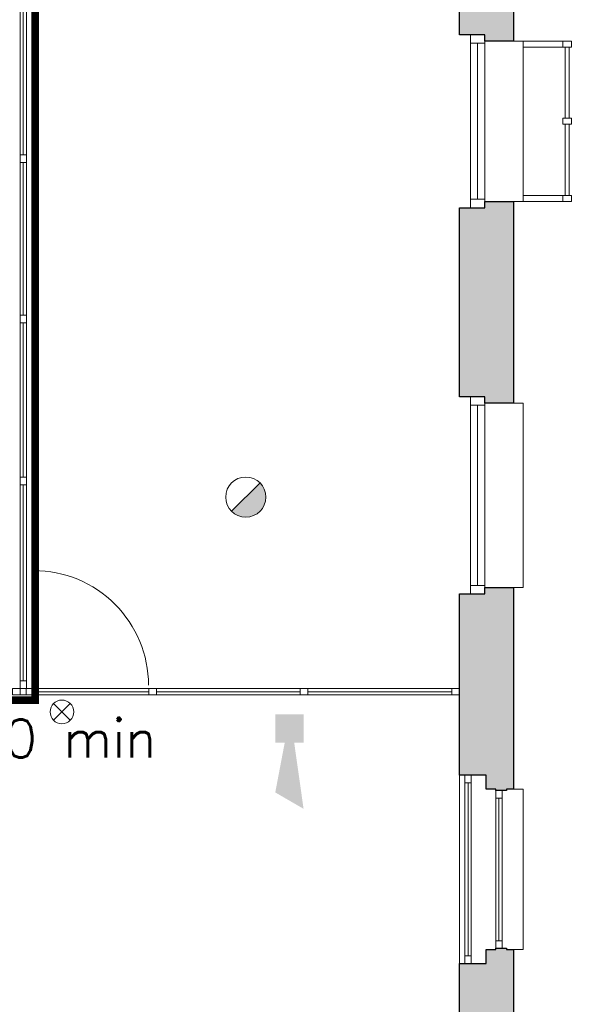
# Model space of a CAD drawing. Header units: millimetres. Extents: x -13022 to 1371524, y -38729 to 632593.
# Tile 214 of 256: x 1051500 to 1055883, y -11383 to -3644. Entities that reach past the tile are written whole.
import ezdxf

# ---------------------------------------------------------------- set-up
doc = ezdxf.new("R2010")
doc.units = ezdxf.units.MM
doc.header["$LTSCALE"] = 35
doc.linetypes.add('AI9-LType1', pattern=[1.69333, 0.846665, -0.846665])
doc.linetypes.add('DASHED', pattern=[200, 100, -100])
for name, color, linetype, lineweight in [('Al65----_beveiliging-inst', 92, 'Continuous', 9), ('B95 tekst', 7, 'Continuous', 25), ('brandveiligheid voorzieningen', 10, 'Continuous', 9)]:
    doc.layers.add(name, color=color, linetype=linetype, lineweight=lineweight)
for name, color, linetype in [('LAYER102', 1, 'Continuous'), ('LAYER111', 7, 'Continuous'), ('LAYER22', 7, 'Continuous'), ('LAYER28', 7, 'Continuous'), ('LAYER30', 7, 'Continuous'), ('LAYER31', 7, 'Continuous')]:
    doc.layers.add(name, color=color, linetype=linetype)
doc.styles.add('Algemeen', font='simplex.shx', dxfattribs={"height": 2.5})
doc.styles.get("Standard").update_dxf_attribs({"font": 'simplex.shx'})
doc.dimstyles.new('~R----C~', dxfattribs={"dimtxt": 162, "dimasz": 180, "dimexe": 0.18, "dimexo": 0.0625, "dimgap": 16.2, "dimtad": 1, "dimdec": 0, "dimzin": 0, "dimdsep": 46, "dimtxsty": 'Standard', "dimcen": 0.09, "dimse1": 1, "dimse2": 1, "dimclrd": 7, "dimadec": 0, "dimazin": 0, "dimtfac": 1, "dimtdec": 4, "dimtmove": 0, "dimatfit": 3, "dimfxl": 1, "dimtolj": 1, "dimtzin": 0, "dimlwd": 13, "dimarcsym": 0})

# ---------------------------------------------------------------- blocks, each defined once
blk = doc.blocks.new('*D212')
at = {"layer": 'Defpoints', "color": 0, "linetype": 'Continuous', "transparency": 16777216}
for p in [(1055501.4, -1301.7), (1057318.4, -1301.7), (1055501.4, -13407.7)]:
    blk.add_point(p, dxfattribs=at)
at = {"layer": 'LAYER102', "color": 7, "linetype": 'Continuous', "lineweight": 13, "transparency": 16777216}
blk.add_line((1057318.4, -13227.7), (1057318.4, -1481.7), dxfattribs=at)
at = {"layer": 'LAYER102', "color": 7, "linetype": 'Continuous', "transparency": 16777216}
for points in [[(1057288.4, -1481.7), (1057348.4, -1481.7), (1057318.4, -1301.7)], [(1057288.4, -13227.7), (1057348.4, -13227.7), (1057318.4, -13407.7)]]:
    blk.add_solid(points, dxfattribs=at)
at = {"layer": 'LAYER102', "color": 0, "linetype": 'Continuous', "transparency": 16777216, "insert": (1057221.2, -7354.7), "char_height": 162, "attachment_point": 5, "rotation": 90}
blk.add_mtext('\\A1;12106', dxfattribs=at)
blk = doc.blocks.new('Brandmelder')
at = {"layer": 'brandveiligheid voorzieningen'}
blk.add_hatch(color=256, dxfattribs=at).paths.add_polyline_path([(76.62, -89.8, 0.198912), (75.85, -87.94), (72.13, -91.66, 0.668179)])
blk.add_line((72.13, -91.66), (75.85, -87.94), dxfattribs=at)
blk.add_circle((73.99, -89.8), 2.63, dxfattribs=at)
blk = doc.blocks.new('Signaalgever (akoestisch)')
at = {"layer": 'Al65----_beveiliging-inst', "color": 10, "linetype": 'Continuous'}
for points in [[(3.71, 0), (3.71, 3.71), (0, 0), (0, 3.71)], [(10.23, 0), (12.38, 3.71), (3.71, 1.24), (3.71, 2.48)]]:
    blk.add_solid(points, dxfattribs=at)
blk = doc.blocks.new('Nevenindicator')
at = {"layer": 'Al65----_beveiliging-inst', "color": 92, "ltscale": 0.7}
for p, q in [((159.19, -81.94), (161.37, -79.75)), ((159.19, -79.75), (161.37, -81.94))]:
    blk.add_line(p, q, dxfattribs=at)
blk.add_circle((160.28, -80.84), 1.55, dxfattribs=at)

msp = doc.modelspace()

# ---------------------------------------------------------------- hatches: boundary and pattern name
at = {"layer": 'LAYER111', "linetype": 'Continuous', "lineweight": 5}
for points in [[(1054016.821, -1726.672), (1054016.821, -1616.679), (1053906.821, -1616.679), (1053906.821, -1541.679), (1053896.821, -1541.679), (1053896.821, -1466.687), (1053906.821, -1466.687), (1053906.883, -1401.672), (1054826.383, -1401.679), (1054826.383, -1301.679), (1055501.383, -1301.679), (1055501.383, -2091.687), (1055381.383, -2091.687), (1055381.383, -3812.687), (1055156.383, -3812.695), (1055156.383, -3762.695), (1054956.321, -3762.695), (1054956.321, -1726.672)], [(1054956.321, -6607.687), (1054956.321, -5122.679), (1055156.383, -5122.679), (1055156.383, -5072.679), (1055381.383, -5072.672), (1055381.383, -6657.672), (1055156.383, -6657.679), (1055156.383, -6607.672)], [(1054956.383, -9582.695), (1054956.383, -8157.679), (1055156.446, -8157.679), (1055156.446, -8107.679), (1055381.446, -8107.672), (1055381.446, -9692.672), (1055326.383, -9692.679), (1055326.383, -9702.687), (1055241.383, -9702.687), (1055241.383, -9692.695), (1055166.383, -9692.695), (1055166.383, -9582.695)], [(1053906.946, -13251.656), (1053906.946, -13186.664), (1053896.821, -13186.664), (1053896.821, -13111.672), (1053906.821, -13111.672), (1053906.821, -13036.679), (1054016.821, -13036.679), (1054016.821, -12926.679), (1054956.321, -12926.679), (1054956.383, -11062.656), (1055166.383, -11062.656), (1055166.383, -10952.648), (1055241.383, -10952.648), (1055241.383, -10942.679), (1055326.383, -10942.679), (1055326.383, -10952.687), (1055381.383, -10952.672), (1055381.383, -12730.562), (1055501.321, -12730.562), (1055501.383, -13407.672), (1054956.321, -13407.679), (1054956.321, -13251.656)]]:
    msp.add_hatch(color=254, dxfattribs=at).paths.add_polyline_path(points, flags=0)

# ---------------------------------------------------------------- linework, layer by layer
at = {"layer": 'Al65----_beveiliging-inst', "color": 130, "linetype": 'AI9-LType1', "lineweight": 0, "ltscale": 0.1, "const_width": 60, "flags": 128}
msp.add_lwpolyline([(1048567.716, -3189.975), (1051622.362, -3189.975), (1051622.362, -8993.402), (1048567.716, -8993.402)], close=True, dxfattribs=at)
at = {"layer": 'LAYER22', "color": 7, "linetype": 'Continuous', "lineweight": 18}
for points in [[(1055381.383, -5072.672), (1055456.383, -5072.672), (1055456.383, -3812.672), (1055381.383, -3812.687)], [(1055456.383, -3812.672), (1055838.008, -3812.672), (1055838.008, -3859.422), (1055456.383, -3859.422)], [(1055768.008, -3812.672), (1055768.008, -3859.422)], [(1055788.008, -3859.422), (1055788.008, -4419.297)], [(1055818.008, -4419.297), (1055818.008, -3859.422)], [(1055788.008, -5025.859), (1055788.008, -4466.047)], [(1055818.008, -4466.047), (1055818.008, -5025.859)], [(1055456.383, -5025.922), (1055838.008, -5025.922), (1055838.008, -5072.672), (1055456.383, -5072.672)], [(1055768.008, -5025.859), (1055768.008, -5072.672)], [(1055381.383, -6657.672), (1055456.383, -6657.672), (1055456.383, -8107.672), (1055381.383, -8107.672)], [(1054956.383, -9582.695), (1054956.383, -11062.656)], [(1055381.383, -9692.703), (1055456.383, -9692.703), (1055456.383, -10952.672), (1055381.383, -10952.672)]]:
    msp.add_lwpolyline(points, dxfattribs=at)
at = {"layer": 'LAYER22', "color": 7, "linetype": 'DASHED', "lineweight": 18}
for points in [[(1055381.383, -5072.672), (1055456.383, -5072.672), (1055456.383, -3812.672), (1055381.383, -3812.687)], [(1055456.383, -3812.672), (1055838.008, -3812.672), (1055838.008, -3859.422), (1055456.383, -3859.422)], [(1055768.008, -3812.672), (1055768.008, -3859.422)], [(1055788.008, -3859.422), (1055788.008, -4419.297)], [(1055818.008, -4419.297), (1055818.008, -3859.422)], [(1055788.008, -5025.859), (1055788.008, -4466.047)], [(1055818.008, -4466.047), (1055818.008, -5025.859)], [(1055456.383, -5025.922), (1055838.008, -5025.922), (1055838.008, -5072.672), (1055456.383, -5072.672)], [(1055768.008, -5025.859), (1055768.008, -5072.672)], [(1055381.383, -6657.672), (1055456.383, -6657.672), (1055456.383, -8107.672), (1055381.383, -8107.672)], [(1054956.383, -9582.695), (1054956.383, -11062.656)], [(1055381.383, -9692.703), (1055456.383, -9692.703), (1055456.383, -10952.672), (1055381.383, -10952.672)]]:
    msp.add_lwpolyline(points, dxfattribs=at)
at = {"layer": 'LAYER22', "color": 7, "linetype": 'Continuous', "lineweight": 18}
msp.add_lwpolyline([(1055838.008, -4466.047), (1055768.008, -4466.047), (1055768.008, -4419.234), (1055838.008, -4419.234)], close=True, dxfattribs=at)
at = {"layer": 'LAYER22', "color": 7, "linetype": 'DASHED', "lineweight": 18}
msp.add_lwpolyline([(1055838.008, -4466.047), (1055768.008, -4466.047), (1055768.008, -4419.234), (1055838.008, -4419.234)], close=True, dxfattribs=at)
at = {"layer": 'LAYER28', "color": 7, "linetype": 'Continuous', "lineweight": 25}
for points in [[(1054016.821, -1726.672), (1054016.821, -1616.679), (1053906.821, -1616.679), (1053906.821, -1541.679), (1053896.821, -1541.679), (1053896.821, -1466.687), (1053906.821, -1466.687), (1053906.883, -1401.672), (1054826.383, -1401.679), (1054826.383, -1301.679), (1055501.383, -1301.679), (1055501.383, -2091.687), (1055381.383, -2091.687), (1055381.383, -3812.687), (1055156.383, -3812.695), (1055156.383, -3762.695), (1054956.321, -3762.695), (1054956.321, -1726.672)], [(1054956.321, -6607.687), (1054956.321, -5122.679), (1055156.383, -5122.679), (1055156.383, -5072.679), (1055381.383, -5072.672), (1055381.383, -6657.672), (1055156.383, -6657.679), (1055156.383, -6607.672)], [(1054956.383, -9582.695), (1054956.383, -8157.679), (1055156.446, -8157.679), (1055156.446, -8107.679), (1055381.446, -8107.672), (1055381.446, -9692.672), (1055326.383, -9692.679), (1055326.383, -9702.687), (1055241.383, -9702.687), (1055241.383, -9692.695), (1055166.383, -9692.695), (1055166.383, -9582.695)], [(1053906.946, -13251.656), (1053906.946, -13186.664), (1053896.821, -13186.664), (1053896.821, -13111.672), (1053906.821, -13111.672), (1053906.821, -13036.679), (1054016.821, -13036.679), (1054016.821, -12926.679), (1054956.321, -12926.679), (1054956.383, -11062.656), (1055166.383, -11062.656), (1055166.383, -10952.648), (1055241.383, -10952.648), (1055241.383, -10942.679), (1055326.383, -10942.679), (1055326.383, -10952.687), (1055381.383, -10952.672), (1055381.383, -12730.562), (1055501.321, -12730.562), (1055501.383, -13407.672), (1054956.321, -13407.679), (1054956.321, -13251.656)]]:
    msp.add_lwpolyline(points, close=True, dxfattribs=at)
at = {"layer": 'LAYER28', "color": 7, "linetype": 'Continuous', "lineweight": 18}
msp.add_lwpolyline([(1051503.633, -8951.351), (1051553.633, -8951.351)], dxfattribs=at)
at = {"layer": 'LAYER28', "color": 7, "linetype": 'DASHED', "lineweight": 18}
msp.add_lwpolyline([(1051503.633, -8951.351), (1051553.633, -8951.351)], dxfattribs=at)
at = {"layer": 'LAYER30', "color": 7, "linetype": 'Continuous', "lineweight": 18}
for points in [[(1051503.633, -3359.562), (1051503.633, -4707.375)], [(1051528.633, -3359.562), (1051528.633, -4707.375)], [(1051553.633, -3359.562), (1051553.633, -4707.375)], [(1055042.383, -3829.687), (1055042.383, -5055.672)], [(1055099.383, -3829.687), (1055099.383, -5055.672)], [(1055156.383, -3829.687), (1055156.383, -5055.672)], [(1051503.633, -4767.375), (1051503.633, -5966.273)], [(1051528.633, -4767.375), (1051528.633, -5966.273)], [(1051553.633, -4767.375), (1051553.633, -5966.273)], [(1051503.633, -6026.265), (1051503.633, -7239.476)], [(1051528.633, -6026.265), (1051528.633, -7239.476)], [(1051553.633, -6026.265), (1051553.633, -7239.476)], [(1055042.383, -6674.672), (1055042.383, -8090.664)], [(1055099.383, -6674.672), (1055099.383, -8090.664)], [(1055156.383, -6674.672), (1055156.383, -8090.664)], [(1051503.633, -7299.469), (1051503.633, -8841.351)], [(1051528.633, -7299.469), (1051528.633, -8841.351)], [(1051553.633, -7299.469), (1051553.633, -8841.351)], [(1051611.133, -8901.351), (1052515.477, -8901.351)], [(1051611.133, -8926.351), (1052515.477, -8926.351)], [(1051611.133, -8951.351), (1052515.477, -8951.351)], [(1052575.477, -8901.351), (1053704.727, -8901.351)], [(1052575.477, -8926.351), (1053704.727, -8926.351)], [(1052575.477, -8951.351), (1053704.727, -8951.351)], [(1053764.727, -8901.351), (1054896.383, -8901.351)], [(1053764.727, -8926.351), (1054896.383, -8926.351)], [(1053764.727, -8951.351), (1054896.383, -8951.351)], [(1054999.133, -11002.703), (1054999.133, -9642.742)], [(1055024.133, -11002.703), (1055024.133, -9642.742)], [(1055049.133, -11002.703), (1055049.133, -9642.742)], [(1055241.383, -9762.703), (1055241.383, -10882.703)], [(1055266.383, -9762.703), (1055266.383, -10882.703)], [(1055291.383, -9762.703), (1055291.383, -10882.703)]]:
    msp.add_lwpolyline(points, dxfattribs=at)
for points in [[(1055156.383, -3762.687), (1055156.383, -3829.687), (1055042.383, -3829.687), (1055042.383, -3762.687)], [(1051553.633, -4707.375), (1051553.633, -4767.375), (1051503.633, -4767.375), (1051503.633, -4707.375)], [(1051553.633, -4707.375), (1051553.633, -4767.375), (1051503.633, -4767.375), (1051503.633, -4707.375)], [(1055156.383, -5055.672), (1055156.383, -5122.672), (1055042.383, -5122.672), (1055042.383, -5055.672)], [(1051553.633, -5966.265), (1051553.633, -6026.265), (1051503.633, -6026.265), (1051503.633, -5966.265)], [(1051553.633, -5966.273), (1051553.633, -6026.273), (1051503.633, -6026.273), (1051503.633, -5966.273)], [(1055156.383, -6607.672), (1055156.383, -6674.672), (1055042.383, -6674.672), (1055042.383, -6607.672)], [(1051553.633, -7239.469), (1051553.633, -7299.469), (1051503.633, -7299.469), (1051503.633, -7239.469)], [(1051553.633, -7239.476), (1051553.633, -7299.476), (1051503.633, -7299.476), (1051503.633, -7239.476)], [(1055156.383, -8090.664), (1055156.383, -8157.664), (1055042.383, -8157.664), (1055042.383, -8090.664)], [(1051553.633, -8841.351), (1051553.633, -8901.351), (1051503.633, -8901.351), (1051503.633, -8841.351)], [(1051443.633, -8901.351), (1051503.633, -8901.351), (1051503.633, -8951.351), (1051443.633, -8951.351)], [(1051551.133, -8901.351), (1051611.133, -8901.351), (1051611.133, -8951.351), (1051551.133, -8951.351)], [(1052515.477, -8901.351), (1052575.477, -8901.351), (1052575.477, -8951.351), (1052515.477, -8951.351)], [(1052515.477, -8901.351), (1052575.477, -8901.351), (1052575.477, -8951.351), (1052515.477, -8951.351)], [(1053704.727, -8901.351), (1053764.727, -8901.351), (1053764.727, -8951.351), (1053704.727, -8951.351)], [(1053704.727, -8901.351), (1053764.727, -8901.351), (1053764.727, -8951.351), (1053704.727, -8951.351)], [(1054896.383, -8901.351), (1054956.383, -8901.351), (1054956.383, -8951.351), (1054896.383, -8951.351)], [(1054999.133, -9642.742), (1054999.133, -9582.742), (1055049.133, -9582.742), (1055049.133, -9642.742)], [(1055291.383, -9702.703), (1055291.383, -9762.703), (1055241.383, -9762.703), (1055241.383, -9702.703)], [(1055291.383, -10882.703), (1055291.383, -10942.703), (1055241.383, -10942.703), (1055241.383, -10882.703)], [(1054999.133, -11062.703), (1054999.133, -11002.703), (1055049.133, -11002.703), (1055049.133, -11062.703)]]:
    msp.add_lwpolyline(points, close=True, dxfattribs=at)
at = {"layer": 'LAYER31', "color": 7, "linetype": 'Continuous', "lineweight": 18}
msp.add_lwpolyline([(1051611.133, -8874.976), (1051611.133, -7973.586, -0.41421361), (1052512.508, -8874.976)], format="xyb", dxfattribs=at)

# ---------------------------------------------------------------- block references
at = {"ltscale": 0.1, "xscale": 60, "yscale": 60, "zscale": 60, "rotation": 270}
msp.add_blockref('Signaalgever (akoestisch)', (1053508.871, -9103.692), dxfattribs=at)
at = {"layer": 'Al65----_beveiliging-inst', "xscale": 60, "yscale": 60, "zscale": 60}
for name, p in [('Brandmelder', (1048837.935, -2008.575)), ('Nevenindicator', (1042215.286, -4234.257))]:
    msp.add_blockref(name, p, dxfattribs=at)

# ---------------------------------------------------------------- texts
at = {"layer": 'B95 tekst', "style": 'Algemeen'}
msp.add_text('20 min', height=300, dxfattribs=at).set_placement((1051122.757, -9443.006))
at = {"layer": 'LAYER102', "color": 7, "linetype": 'Continuous', "lineweight": 0, "char_height": 162, "attachment_point": 7, "line_spacing_factor": 1.333333}
for s, insert in [('\\pi-1751.3;{\\fArial|b1|i0|c0|p34;\\H1.2346x;opslag + luchtbehandeling\\P\\pi-2018.9;geheel voorzien van watermist\\P\\pi-1560.9;\\fArial|b0|i0|c0|p34;\\H0.81x;o.g. functie + technische ruimte\\P\\pi-461.09;375,0 m2}', (1280881.667, -7112.351)), ('\\pi-742.15;{\\fArial|b0|i0|c0|p34;verkeersruimte\\P\\pi-390.58;14,9 m2}', (1157877.336, -6768.932))]:
    msp.add_mtext(s, dxfattribs=dict(at, insert=insert))

# ---------------------------------------------------------------- dimensions: what is measured, and where the dimension line sits
at = {"layer": 'LAYER102', "color": 7, "linetype": 'Continuous'}
dim = msp.add_linear_dim(base=(1057318.383, -1301.672), p1=(1055501.383, -13407.672), p2=(1055501.383, -1301.672), angle=90, dimstyle='~R----C~', dxfattribs=at)
dim.commit()
dim.dimension.update_dxf_attribs({"geometry": '*D212', "text_midpoint": (1057221.183, -7354.672)})

doc.saveas('drawing.dxf')
